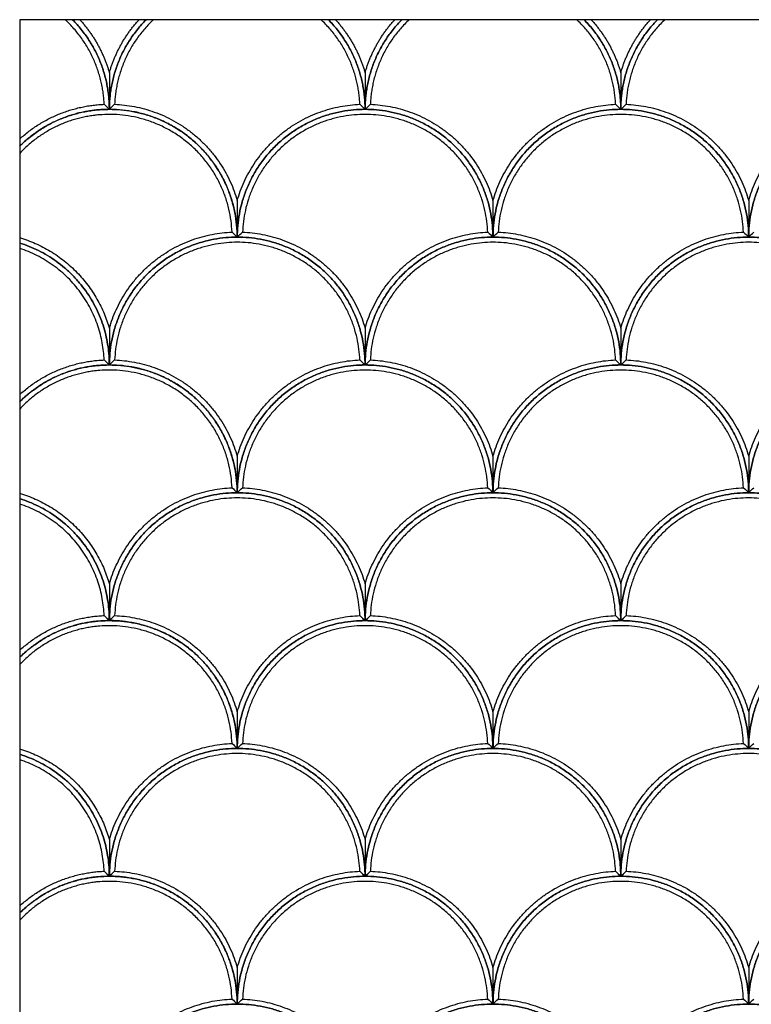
# Model space of a CAD drawing. Header units: millimetres. Extents: x 3369.77 to 3374.03, y 1984.94 to 1989.4.
# Tile 3 of 9: x 3369.77 to 3370.63, y 1985.8 to 1986.95. Entities that reach past the tile are written whole.
import ezdxf

# ---------------------------------------------------------------- set-up
doc = ezdxf.new("R2010")
doc.units = ezdxf.units.MM
doc.layers.add('Make2D', color=7, linetype='Continuous', true_color=0x000000)
doc.layers.add('Make2D$Visible$Curves', color=7, linetype='Continuous', true_color=0x000000)

# ---------------------------------------------------------------- blocks, each defined once
blk = doc.blocks.new('Lonicera1')
at = {"layer": 'Make2D'}
blk.add_lwpolyline([(3369.7721, 1984.9438), (3371.7825, 1984.9438), (3371.7825, 1986.9542), (3369.7721, 1986.9542)], close=True, dxfattribs=at)
at = {"layer": 'Make2D$Visible$Curves', "color": 18, "lineweight": -3, "true_color": 0x000000}
for points, weights in [([(3369.8712, 1986.8549), (3369.8687, 1986.9139), (3369.8256, 1986.9542)], [1, 0.858423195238, 0.860776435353]), ([(3369.8773, 1986.849), (3369.8773, 1986.9104), (3369.8342, 1986.9542)], [1, 0.855001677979, 0.853567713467]), ([(3369.8342, 1986.9542), (3369.8773, 1986.9104), (3369.8773, 1986.849)], [0.853567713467, 0.85500167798, 1]), ([(3369.8426, 1986.9542), (3369.8672, 1986.9271), (3369.8773, 1986.892)], [0.911344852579, 0.929408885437, 1]), ([(3369.9204, 1986.9542), (3369.8773, 1986.9104), (3369.8773, 1986.849)], [0.853567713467, 0.855001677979, 1]), ([(3369.8773, 1986.892), (3369.8874, 1986.9271), (3369.9121, 1986.9542)], [1, 0.929408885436, 0.911344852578]), ([(3369.8773, 1986.849), (3369.8773, 1986.9104), (3369.9204, 1986.9542)], [1, 0.85500167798, 0.853567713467]), ([(3369.929, 1986.9542), (3369.8859, 1986.9139), (3369.8835, 1986.8549)], [0.860776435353, 0.858423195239, 1]), ([(3370.1712, 1986.8549), (3370.1687, 1986.9139), (3370.1256, 1986.9542)], [1, 0.858423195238, 0.860776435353]), ([(3370.1773, 1986.849), (3370.1773, 1986.9104), (3370.1342, 1986.9542)], [1, 0.85500167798, 0.853567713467]), ([(3370.1342, 1986.9542), (3370.1773, 1986.9104), (3370.1773, 1986.849)], [0.853567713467, 0.855001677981, 1]), ([(3370.1426, 1986.9542), (3370.1672, 1986.9271), (3370.1773, 1986.892)], [0.911344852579, 0.929408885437, 1]), ([(3370.2204, 1986.9542), (3370.1773, 1986.9104), (3370.1773, 1986.849)], [0.853567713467, 0.85500167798, 1]), ([(3370.1773, 1986.892), (3370.1874, 1986.9271), (3370.2121, 1986.9542)], [1, 0.929408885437, 0.911344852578]), ([(3370.1773, 1986.849), (3370.1773, 1986.9104), (3370.2204, 1986.9542)], [1, 0.855001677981, 0.853567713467]), ([(3370.229, 1986.9542), (3370.1859, 1986.9139), (3370.1835, 1986.8549)], [0.860776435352, 0.85842319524, 1]), ([(3370.4712, 1986.8549), (3370.4687, 1986.9139), (3370.4256, 1986.9542)], [1, 0.858423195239, 0.860776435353]), ([(3370.4342, 1986.9542), (3370.4773, 1986.9104), (3370.4773, 1986.849)], [0.853567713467, 0.855001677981, 1]), ([(3370.4773, 1986.849), (3370.4773, 1986.9104), (3370.4342, 1986.9542)], [1, 0.855001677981, 0.853567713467]), ([(3370.4426, 1986.9542), (3370.4672, 1986.9271), (3370.4773, 1986.892)], [0.911344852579, 0.929408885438, 1]), ([(3370.5204, 1986.9542), (3370.4773, 1986.9104), (3370.4773, 1986.849)], [0.853567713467, 0.855001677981, 1]), ([(3370.4773, 1986.892), (3370.4874, 1986.9271), (3370.5121, 1986.9542)], [1, 0.929408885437, 0.911344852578]), ([(3370.4773, 1986.849), (3370.4773, 1986.9104), (3370.5204, 1986.9542)], [1, 0.855001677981, 0.853567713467]), ([(3370.529, 1986.9542), (3370.4859, 1986.9139), (3370.4835, 1986.8549)], [0.860776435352, 0.858423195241, 1]), ([(3369.7721, 1986.8142), (3369.8142, 1986.8526), (3369.8712, 1986.8549)], [0.906380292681, 0.894253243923, 1]), ([(3369.8835, 1986.8549), (3369.9962, 1986.8504), (3370.0273, 1986.742)], [1, 0.810265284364, 1]), ([(3370.0273, 1986.742), (3370.0584, 1986.8504), (3370.1712, 1986.8549)], [1, 0.810265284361, 1]), ([(3370.1835, 1986.8549), (3370.2962, 1986.8504), (3370.3273, 1986.742)], [1, 0.810265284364, 1]), ([(3370.3273, 1986.742), (3370.3584, 1986.8504), (3370.4712, 1986.8549)], [1, 0.810265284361, 1]), ([(3370.4835, 1986.8549), (3370.5962, 1986.8504), (3370.6273, 1986.742)], [1, 0.810265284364, 1]), ([(3370.6273, 1986.742), (3370.6584, 1986.8504), (3370.7712, 1986.8549)], [1, 0.810265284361, 1]), ([(3369.7721, 1986.8059), (3369.8159, 1986.849), (3369.8773, 1986.849)], [0.853567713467, 0.855001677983, 1]), ([(3369.8773, 1986.849), (3370.0273, 1986.849), (3370.0273, 1986.699)], [1, 0.707106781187, 1]), ([(3370.0273, 1986.699), (3370.0273, 1986.849), (3370.1773, 1986.849)], [1, 0.707106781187, 1]), ([(3370.1773, 1986.849), (3370.3273, 1986.849), (3370.3273, 1986.699)], [1, 0.707106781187, 1]), ([(3370.3273, 1986.699), (3370.3273, 1986.849), (3370.4773, 1986.849)], [1, 0.707106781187, 1]), ([(3370.4773, 1986.849), (3370.6273, 1986.849), (3370.6273, 1986.699)], [1, 0.707106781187, 1]), ([(3370.6273, 1986.699), (3370.6273, 1986.849), (3370.7773, 1986.849)], [1, 0.707106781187, 1]), ([(3369.8773, 1986.592), (3369.9084, 1986.7004), (3370.0212, 1986.7049)], [1, 0.810265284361, 1]), ([(3370.0335, 1986.7049), (3370.1462, 1986.7004), (3370.1773, 1986.592)], [1, 0.810265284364, 1]), ([(3370.1773, 1986.592), (3370.2084, 1986.7004), (3370.3212, 1986.7049)], [1, 0.810265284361, 1]), ([(3370.3335, 1986.7049), (3370.4462, 1986.7004), (3370.4773, 1986.592)], [1, 0.810265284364, 1]), ([(3370.4773, 1986.592), (3370.5084, 1986.7004), (3370.6212, 1986.7049)], [1, 0.810265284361, 1]), ([(3369.7721, 1986.6984), (3369.8538, 1986.6739), (3369.8773, 1986.592)], [0.937602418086, 0.849631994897, 1]), ([(3369.8773, 1986.549), (3369.8773, 1986.699), (3370.0273, 1986.699)], [1, 0.707106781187, 1]), ([(3370.0273, 1986.699), (3370.1773, 1986.699), (3370.1773, 1986.549)], [1, 0.707106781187, 1]), ([(3370.1773, 1986.549), (3370.1773, 1986.699), (3370.3273, 1986.699)], [1, 0.707106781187, 1]), ([(3370.3273, 1986.699), (3370.4773, 1986.699), (3370.4773, 1986.549)], [1, 0.707106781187, 1]), ([(3370.4773, 1986.549), (3370.4773, 1986.699), (3370.6273, 1986.699)], [1, 0.707106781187, 1]), ([(3370.6273, 1986.699), (3370.7773, 1986.699), (3370.7773, 1986.549)], [1, 0.707106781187, 1]), ([(3369.8773, 1986.549), (3369.8773, 1986.6592), (3369.7721, 1986.6921)], [1, 0.766647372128, 0.905126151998]), ([(3369.7721, 1986.6921), (3369.8773, 1986.6592), (3369.8773, 1986.549)], [0.905126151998, 0.766647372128, 1]), ([(3369.8712, 1986.5549), (3369.8671, 1986.6547), (3369.7721, 1986.6858)], [1, 0.781790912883, 0.905492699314]), ([(3369.7721, 1986.5142), (3369.8142, 1986.5526), (3369.8712, 1986.5549)], [0.906380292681, 0.894253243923, 1]), ([(3369.8835, 1986.5549), (3369.9962, 1986.5504), (3370.0273, 1986.442)], [1, 0.810265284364, 1]), ([(3370.0273, 1986.442), (3370.0584, 1986.5504), (3370.1712, 1986.5549)], [1, 0.810265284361, 1]), ([(3370.1835, 1986.5549), (3370.2962, 1986.5504), (3370.3273, 1986.442)], [1, 0.810265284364, 1]), ([(3370.3273, 1986.442), (3370.3584, 1986.5504), (3370.4712, 1986.5549)], [1, 0.810265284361, 1]), ([(3370.4835, 1986.5549), (3370.5962, 1986.5504), (3370.6273, 1986.442)], [1, 0.810265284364, 1]), ([(3370.6273, 1986.442), (3370.6584, 1986.5504), (3370.7712, 1986.5549)], [1, 0.810265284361, 1]), ([(3369.7721, 1986.5059), (3369.8159, 1986.549), (3369.8773, 1986.549)], [0.853567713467, 0.855001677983, 1]), ([(3369.8773, 1986.549), (3370.0273, 1986.549), (3370.0273, 1986.399)], [1, 0.707106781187, 1]), ([(3370.0273, 1986.399), (3370.0273, 1986.549), (3370.1773, 1986.549)], [1, 0.707106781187, 1]), ([(3370.1773, 1986.549), (3370.3273, 1986.549), (3370.3273, 1986.399)], [1, 0.707106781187, 1]), ([(3370.3273, 1986.399), (3370.3273, 1986.549), (3370.4773, 1986.549)], [1, 0.707106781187, 1]), ([(3370.4773, 1986.549), (3370.6273, 1986.549), (3370.6273, 1986.399)], [1, 0.707106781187, 1]), ([(3370.6273, 1986.399), (3370.6273, 1986.549), (3370.7773, 1986.549)], [1, 0.707106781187, 1]), ([(3369.8773, 1986.292), (3369.9084, 1986.4004), (3370.0212, 1986.4049)], [1, 0.810265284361, 1]), ([(3370.0335, 1986.4049), (3370.1462, 1986.4004), (3370.1773, 1986.292)], [1, 0.810265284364, 1]), ([(3370.1773, 1986.292), (3370.2084, 1986.4004), (3370.3212, 1986.4049)], [1, 0.810265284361, 1]), ([(3370.3335, 1986.4049), (3370.4462, 1986.4004), (3370.4773, 1986.292)], [1, 0.810265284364, 1]), ([(3370.4773, 1986.292), (3370.5084, 1986.4004), (3370.6212, 1986.4049)], [1, 0.810265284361, 1]), ([(3369.7721, 1986.3984), (3369.8538, 1986.3739), (3369.8773, 1986.292)], [0.937602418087, 0.849631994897, 1]), ([(3369.8773, 1986.249), (3369.8773, 1986.3592), (3369.7721, 1986.3921)], [1, 0.766647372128, 0.905126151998]), ([(3369.7721, 1986.3921), (3369.8773, 1986.3592), (3369.8773, 1986.249)], [0.905126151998, 0.766647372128, 1]), ([(3369.8773, 1986.249), (3369.8773, 1986.399), (3370.0273, 1986.399)], [1, 0.707106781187, 1]), ([(3370.0273, 1986.399), (3370.1773, 1986.399), (3370.1773, 1986.249)], [1, 0.707106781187, 1]), ([(3370.1773, 1986.249), (3370.1773, 1986.399), (3370.3273, 1986.399)], [1, 0.707106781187, 1]), ([(3370.3273, 1986.399), (3370.4773, 1986.399), (3370.4773, 1986.249)], [1, 0.707106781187, 1]), ([(3370.4773, 1986.249), (3370.4773, 1986.399), (3370.6273, 1986.399)], [1, 0.707106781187, 1]), ([(3370.6273, 1986.399), (3370.7773, 1986.399), (3370.7773, 1986.249)], [1, 0.707106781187, 1]), ([(3369.8712, 1986.2549), (3369.8671, 1986.3547), (3369.7721, 1986.3858)], [1, 0.781790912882, 0.905492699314]), ([(3369.7721, 1986.2142), (3369.8142, 1986.2526), (3369.8712, 1986.2549)], [0.906380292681, 0.894253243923, 1]), ([(3369.8835, 1986.2549), (3369.9962, 1986.2504), (3370.0273, 1986.142)], [1, 0.810265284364, 1]), ([(3370.0273, 1986.142), (3370.0584, 1986.2504), (3370.1712, 1986.2549)], [1, 0.810265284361, 1]), ([(3370.1835, 1986.2549), (3370.2962, 1986.2504), (3370.3273, 1986.142)], [1, 0.810265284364, 1]), ([(3370.3273, 1986.142), (3370.3584, 1986.2504), (3370.4712, 1986.2549)], [1, 0.810265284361, 1]), ([(3370.4835, 1986.2549), (3370.5962, 1986.2504), (3370.6273, 1986.142)], [1, 0.810265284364, 1]), ([(3370.6273, 1986.142), (3370.6584, 1986.2504), (3370.7712, 1986.2549)], [1, 0.810265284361, 1]), ([(3369.7721, 1986.2059), (3369.8159, 1986.249), (3369.8773, 1986.249)], [0.853567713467, 0.855001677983, 1]), ([(3369.8773, 1986.249), (3370.0273, 1986.249), (3370.0273, 1986.099)], [1, 0.707106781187, 1]), ([(3370.0273, 1986.099), (3370.0273, 1986.249), (3370.1773, 1986.249)], [1, 0.707106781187, 1]), ([(3370.1773, 1986.249), (3370.3273, 1986.249), (3370.3273, 1986.099)], [1, 0.707106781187, 1]), ([(3370.3273, 1986.099), (3370.3273, 1986.249), (3370.4773, 1986.249)], [1, 0.707106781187, 1]), ([(3370.4773, 1986.249), (3370.6273, 1986.249), (3370.6273, 1986.099)], [1, 0.707106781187, 1]), ([(3370.6273, 1986.099), (3370.6273, 1986.249), (3370.7773, 1986.249)], [1, 0.707106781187, 1]), ([(3369.8773, 1985.992), (3369.9084, 1986.1004), (3370.0212, 1986.1049)], [1, 0.810265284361, 1]), ([(3370.0335, 1986.1049), (3370.1462, 1986.1004), (3370.1773, 1985.992)], [1, 0.810265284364, 1]), ([(3370.1773, 1985.992), (3370.2084, 1986.1004), (3370.3212, 1986.1049)], [1, 0.810265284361, 1]), ([(3370.3335, 1986.1049), (3370.4462, 1986.1004), (3370.4773, 1985.992)], [1, 0.810265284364, 1]), ([(3370.4773, 1985.992), (3370.5084, 1986.1004), (3370.6212, 1986.1049)], [1, 0.810265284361, 1]), ([(3369.7721, 1986.0984), (3369.8538, 1986.0739), (3369.8773, 1985.992)], [0.937602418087, 0.849631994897, 1]), ([(3369.8773, 1985.949), (3369.8773, 1986.0592), (3369.7721, 1986.0921)], [1, 0.766647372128, 0.905126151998]), ([(3369.7721, 1986.0921), (3369.8773, 1986.0592), (3369.8773, 1985.949)], [0.905126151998, 0.766647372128, 1]), ([(3369.8773, 1985.949), (3369.8773, 1986.099), (3370.0273, 1986.099)], [1, 0.707106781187, 1]), ([(3370.0273, 1986.099), (3370.1773, 1986.099), (3370.1773, 1985.949)], [1, 0.707106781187, 1]), ([(3370.1773, 1985.949), (3370.1773, 1986.099), (3370.3273, 1986.099)], [1, 0.707106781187, 1]), ([(3370.3273, 1986.099), (3370.4773, 1986.099), (3370.4773, 1985.949)], [1, 0.707106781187, 1]), ([(3370.4773, 1985.949), (3370.4773, 1986.099), (3370.6273, 1986.099)], [1, 0.707106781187, 1]), ([(3370.6273, 1986.099), (3370.7773, 1986.099), (3370.7773, 1985.949)], [1, 0.707106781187, 1]), ([(3369.8712, 1985.9549), (3369.8671, 1986.0547), (3369.7721, 1986.0858)], [1, 0.781790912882, 0.905492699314]), ([(3369.7721, 1985.9142), (3369.8142, 1985.9526), (3369.8712, 1985.9549)], [0.906380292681, 0.894253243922, 1]), ([(3369.8835, 1985.9549), (3369.9962, 1985.9504), (3370.0273, 1985.842)], [1, 0.810265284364, 1]), ([(3370.0273, 1985.842), (3370.0584, 1985.9504), (3370.1712, 1985.9549)], [1, 0.810265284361, 1]), ([(3370.1835, 1985.9549), (3370.2962, 1985.9504), (3370.3273, 1985.842)], [1, 0.810265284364, 1]), ([(3370.3273, 1985.842), (3370.3584, 1985.9504), (3370.4712, 1985.9549)], [1, 0.810265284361, 1]), ([(3370.4835, 1985.9549), (3370.5962, 1985.9504), (3370.6273, 1985.842)], [1, 0.810265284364, 1]), ([(3370.6273, 1985.842), (3370.6584, 1985.9504), (3370.7712, 1985.9549)], [1, 0.810265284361, 1]), ([(3369.7721, 1985.9059), (3369.8159, 1985.949), (3369.8773, 1985.949)], [0.853567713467, 0.855001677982, 1]), ([(3369.8773, 1985.949), (3370.0273, 1985.949), (3370.0273, 1985.799)], [1, 0.707106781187, 1]), ([(3370.0273, 1985.799), (3370.0273, 1985.949), (3370.1773, 1985.949)], [1, 0.707106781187, 1]), ([(3370.1773, 1985.949), (3370.3273, 1985.949), (3370.3273, 1985.799)], [1, 0.707106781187, 1]), ([(3370.3273, 1985.799), (3370.3273, 1985.949), (3370.4773, 1985.949)], [1, 0.707106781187, 1]), ([(3370.4773, 1985.949), (3370.6273, 1985.949), (3370.6273, 1985.799)], [1, 0.707106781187, 1]), ([(3370.6273, 1985.799), (3370.6273, 1985.949), (3370.7773, 1985.949)], [1, 0.707106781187, 1]), ([(3369.8773, 1985.692), (3369.9084, 1985.8004), (3370.0212, 1985.8049)], [1, 0.810265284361, 1]), ([(3370.0335, 1985.8049), (3370.1462, 1985.8004), (3370.1773, 1985.692)], [1, 0.810265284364, 1]), ([(3370.1773, 1985.692), (3370.2084, 1985.8004), (3370.3212, 1985.8049)], [1, 0.810265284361, 1]), ([(3370.3335, 1985.8049), (3370.4462, 1985.8004), (3370.4773, 1985.692)], [1, 0.810265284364, 1]), ([(3370.4773, 1985.692), (3370.5084, 1985.8004), (3370.6212, 1985.8049)], [1, 0.810265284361, 1]), ([(3369.8773, 1985.649), (3369.8773, 1985.799), (3370.0273, 1985.799)], [1, 0.707106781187, 1]), ([(3370.0273, 1985.799), (3370.1773, 1985.799), (3370.1773, 1985.649)], [1, 0.707106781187, 1]), ([(3370.1773, 1985.649), (3370.1773, 1985.799), (3370.3273, 1985.799)], [1, 0.707106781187, 1]), ([(3370.3273, 1985.799), (3370.4773, 1985.799), (3370.4773, 1985.649)], [1, 0.707106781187, 1]), ([(3370.4773, 1985.649), (3370.4773, 1985.799), (3370.6273, 1985.799)], [1, 0.707106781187, 1]), ([(3370.6273, 1985.799), (3370.7773, 1985.799), (3370.7773, 1985.649)], [1, 0.707106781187, 1])]:
    blk.add_rational_spline(points, weights, degree=2, dxfattribs=at)
for points in [[(3369.8773, 1986.892), (3369.8773, 1986.8847), (3369.8773, 1986.8777), (3369.8773, 1986.8632), (3369.8773, 1986.8562), (3369.8773, 1986.849)], [(3370.1773, 1986.892), (3370.1773, 1986.8847), (3370.1773, 1986.8777), (3370.1773, 1986.8632), (3370.1773, 1986.8562), (3370.1773, 1986.849)], [(3370.4773, 1986.892), (3370.4773, 1986.8847), (3370.4773, 1986.8777), (3370.4773, 1986.8632), (3370.4773, 1986.8562), (3370.4773, 1986.849)], [(3370.0273, 1986.742), (3370.0273, 1986.7347), (3370.0273, 1986.7277), (3370.0273, 1986.7132), (3370.0273, 1986.7062), (3370.0273, 1986.699)], [(3370.3273, 1986.742), (3370.3273, 1986.7347), (3370.3273, 1986.7277), (3370.3273, 1986.7132), (3370.3273, 1986.7062), (3370.3273, 1986.699)], [(3370.6273, 1986.742), (3370.6273, 1986.7347), (3370.6273, 1986.7277), (3370.6273, 1986.7132), (3370.6273, 1986.7062), (3370.6273, 1986.699)], [(3369.8773, 1986.592), (3369.8773, 1986.5847), (3369.8773, 1986.5777), (3369.8773, 1986.5632), (3369.8773, 1986.5562), (3369.8773, 1986.549)], [(3370.1773, 1986.592), (3370.1773, 1986.5847), (3370.1773, 1986.5777), (3370.1773, 1986.5632), (3370.1773, 1986.5562), (3370.1773, 1986.549)], [(3370.4773, 1986.592), (3370.4773, 1986.5847), (3370.4773, 1986.5777), (3370.4773, 1986.5632), (3370.4773, 1986.5562), (3370.4773, 1986.549)], [(3370.0273, 1986.442), (3370.0273, 1986.4347), (3370.0273, 1986.4277), (3370.0273, 1986.4132), (3370.0273, 1986.4062), (3370.0273, 1986.399)], [(3370.3273, 1986.442), (3370.3273, 1986.4347), (3370.3273, 1986.4277), (3370.3273, 1986.4132), (3370.3273, 1986.4062), (3370.3273, 1986.399)], [(3370.6273, 1986.442), (3370.6273, 1986.4347), (3370.6273, 1986.4277), (3370.6273, 1986.4132), (3370.6273, 1986.4062), (3370.6273, 1986.399)], [(3369.8773, 1986.292), (3369.8773, 1986.2847), (3369.8773, 1986.2777), (3369.8773, 1986.2632), (3369.8773, 1986.2562), (3369.8773, 1986.249)], [(3370.1773, 1986.292), (3370.1773, 1986.2847), (3370.1773, 1986.2777), (3370.1773, 1986.2632), (3370.1773, 1986.2562), (3370.1773, 1986.249)], [(3370.4773, 1986.292), (3370.4773, 1986.2847), (3370.4773, 1986.2777), (3370.4773, 1986.2632), (3370.4773, 1986.2562), (3370.4773, 1986.249)], [(3370.0273, 1986.142), (3370.0273, 1986.1347), (3370.0273, 1986.1277), (3370.0273, 1986.1132), (3370.0273, 1986.1062), (3370.0273, 1986.099)], [(3370.3273, 1986.142), (3370.3273, 1986.1347), (3370.3273, 1986.1277), (3370.3273, 1986.1132), (3370.3273, 1986.1062), (3370.3273, 1986.099)], [(3370.6273, 1986.142), (3370.6273, 1986.1347), (3370.6273, 1986.1277), (3370.6273, 1986.1132), (3370.6273, 1986.1062), (3370.6273, 1986.099)], [(3369.8773, 1985.992), (3369.8773, 1985.9847), (3369.8773, 1985.9777), (3369.8773, 1985.9632), (3369.8773, 1985.9562), (3369.8773, 1985.949)], [(3370.1773, 1985.992), (3370.1773, 1985.9847), (3370.1773, 1985.9777), (3370.1773, 1985.9632), (3370.1773, 1985.9562), (3370.1773, 1985.949)], [(3370.4773, 1985.992), (3370.4773, 1985.9847), (3370.4773, 1985.9777), (3370.4773, 1985.9632), (3370.4773, 1985.9562), (3370.4773, 1985.949)], [(3370.0273, 1985.842), (3370.0273, 1985.8347), (3370.0273, 1985.8277), (3370.0273, 1985.8132), (3370.0273, 1985.8062), (3370.0273, 1985.799)], [(3370.3273, 1985.842), (3370.3273, 1985.8347), (3370.3273, 1985.8277), (3370.3273, 1985.8132), (3370.3273, 1985.8062), (3370.3273, 1985.799)], [(3370.6273, 1985.842), (3370.6273, 1985.8347), (3370.6273, 1985.8277), (3370.6273, 1985.8132), (3370.6273, 1985.8062), (3370.6273, 1985.799)]]:
    blk.add_open_spline(points, degree=3, knots=[-1.704308, -1.704308, -1.704308, -1.704308, -0.852399, -0.852399, 0, 0, 0, 0], dxfattribs=at)
for points in [[(3369.8712, 1986.8549), (3369.8733, 1986.853), (3369.8753, 1986.851), (3369.8773, 1986.849)], [(3369.8773, 1986.849), (3369.8793, 1986.851), (3369.8814, 1986.853), (3369.8835, 1986.8549)], [(3370.1712, 1986.8549), (3370.1733, 1986.853), (3370.1753, 1986.851), (3370.1773, 1986.849)], [(3370.1773, 1986.849), (3370.1793, 1986.851), (3370.1814, 1986.853), (3370.1835, 1986.8549)], [(3370.4712, 1986.8549), (3370.4733, 1986.853), (3370.4753, 1986.851), (3370.4773, 1986.849)], [(3370.4773, 1986.849), (3370.4793, 1986.851), (3370.4814, 1986.853), (3370.4835, 1986.8549)], [(3370.0212, 1986.7049), (3370.0233, 1986.703), (3370.0253, 1986.701), (3370.0273, 1986.699)], [(3370.0273, 1986.699), (3370.0293, 1986.701), (3370.0314, 1986.703), (3370.0335, 1986.7049)], [(3370.3212, 1986.7049), (3370.3233, 1986.703), (3370.3253, 1986.701), (3370.3273, 1986.699)], [(3370.3273, 1986.699), (3370.3293, 1986.701), (3370.3314, 1986.703), (3370.3335, 1986.7049)], [(3370.6212, 1986.7049), (3370.6233, 1986.703), (3370.6253, 1986.701), (3370.6273, 1986.699)], [(3370.6273, 1986.699), (3370.6293, 1986.701), (3370.6314, 1986.703), (3370.6335, 1986.7049)], [(3369.8712, 1986.5549), (3369.8733, 1986.553), (3369.8753, 1986.551), (3369.8773, 1986.549)], [(3369.8773, 1986.549), (3369.8793, 1986.551), (3369.8814, 1986.553), (3369.8835, 1986.5549)], [(3370.1712, 1986.5549), (3370.1733, 1986.553), (3370.1753, 1986.551), (3370.1773, 1986.549)], [(3370.1773, 1986.549), (3370.1793, 1986.551), (3370.1814, 1986.553), (3370.1835, 1986.5549)], [(3370.4712, 1986.5549), (3370.4733, 1986.553), (3370.4753, 1986.551), (3370.4773, 1986.549)], [(3370.4773, 1986.549), (3370.4793, 1986.551), (3370.4814, 1986.553), (3370.4835, 1986.5549)], [(3370.0212, 1986.4049), (3370.0233, 1986.403), (3370.0253, 1986.401), (3370.0273, 1986.399)], [(3370.0273, 1986.399), (3370.0293, 1986.401), (3370.0314, 1986.403), (3370.0335, 1986.4049)], [(3370.3212, 1986.4049), (3370.3233, 1986.403), (3370.3253, 1986.401), (3370.3273, 1986.399)], [(3370.3273, 1986.399), (3370.3293, 1986.401), (3370.3314, 1986.403), (3370.3335, 1986.4049)], [(3370.6212, 1986.4049), (3370.6233, 1986.403), (3370.6253, 1986.401), (3370.6273, 1986.399)], [(3370.6273, 1986.399), (3370.6293, 1986.401), (3370.6314, 1986.403), (3370.6335, 1986.4049)], [(3369.8712, 1986.2549), (3369.8733, 1986.253), (3369.8753, 1986.251), (3369.8773, 1986.249)], [(3369.8773, 1986.249), (3369.8793, 1986.251), (3369.8814, 1986.253), (3369.8835, 1986.2549)], [(3370.1712, 1986.2549), (3370.1733, 1986.253), (3370.1753, 1986.251), (3370.1773, 1986.249)], [(3370.1773, 1986.249), (3370.1793, 1986.251), (3370.1814, 1986.253), (3370.1835, 1986.2549)], [(3370.4712, 1986.2549), (3370.4733, 1986.253), (3370.4753, 1986.251), (3370.4773, 1986.249)], [(3370.4773, 1986.249), (3370.4793, 1986.251), (3370.4814, 1986.253), (3370.4835, 1986.2549)], [(3370.0212, 1986.1049), (3370.0233, 1986.103), (3370.0253, 1986.101), (3370.0273, 1986.099)], [(3370.0273, 1986.099), (3370.0293, 1986.101), (3370.0314, 1986.103), (3370.0335, 1986.1049)], [(3370.3212, 1986.1049), (3370.3233, 1986.103), (3370.3253, 1986.101), (3370.3273, 1986.099)], [(3370.3273, 1986.099), (3370.3293, 1986.101), (3370.3314, 1986.103), (3370.3335, 1986.1049)], [(3370.6212, 1986.1049), (3370.6233, 1986.103), (3370.6253, 1986.101), (3370.6273, 1986.099)], [(3370.6273, 1986.099), (3370.6293, 1986.101), (3370.6314, 1986.103), (3370.6335, 1986.1049)], [(3369.8712, 1985.9549), (3369.8733, 1985.953), (3369.8753, 1985.951), (3369.8773, 1985.949)], [(3369.8773, 1985.949), (3369.8793, 1985.951), (3369.8814, 1985.953), (3369.8835, 1985.9549)], [(3370.1712, 1985.9549), (3370.1733, 1985.953), (3370.1753, 1985.951), (3370.1773, 1985.949)], [(3370.1773, 1985.949), (3370.1793, 1985.951), (3370.1814, 1985.953), (3370.1835, 1985.9549)], [(3370.4712, 1985.9549), (3370.4733, 1985.953), (3370.4753, 1985.951), (3370.4773, 1985.949)], [(3370.4773, 1985.949), (3370.4793, 1985.951), (3370.4814, 1985.953), (3370.4835, 1985.9549)], [(3370.0212, 1985.8049), (3370.0233, 1985.803), (3370.0253, 1985.801), (3370.0273, 1985.799)], [(3370.0273, 1985.799), (3370.0293, 1985.801), (3370.0314, 1985.803), (3370.0335, 1985.8049)], [(3370.3212, 1985.8049), (3370.3233, 1985.803), (3370.3253, 1985.801), (3370.3273, 1985.799)], [(3370.3273, 1985.799), (3370.3293, 1985.801), (3370.3314, 1985.803), (3370.3335, 1985.8049)], [(3370.6212, 1985.8049), (3370.6233, 1985.803), (3370.6253, 1985.801), (3370.6273, 1985.799)], [(3370.6273, 1985.799), (3370.6293, 1985.801), (3370.6314, 1985.803), (3370.6335, 1985.8049)]]:
    blk.add_open_spline(points, degree=3, dxfattribs=at)
for points, weights, knots in [([(3370.0273, 1986.699), (3370.0273, 1986.849), (3369.8773, 1986.849), (3369.8159, 1986.849), (3369.7721, 1986.8059)], [1, 0.707106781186, 1, 0.855001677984, 0.853567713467], [-0.000025, -0.000025, -0.000025, 8.85715, 8.85715, 13.241942, 13.241942, 13.241942]), ([(3370.0212, 1986.7049), (3370.0155, 1986.843), (3369.8773, 1986.843), (3369.8148, 1986.843), (3369.7721, 1986.7973)], [1, 0.72147592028, 1, 0.851312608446, 0.861375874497], [0.231535, 0.231535, 0.231535, 8.85715, 8.85715, 13.461852, 13.461852, 13.461852]), ([(3370.3273, 1986.699), (3370.3273, 1986.849), (3370.1773, 1986.849), (3370.0273, 1986.849), (3370.0273, 1986.699)], [1, 0.707106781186, 1, 0.707106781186, 1], [-0.000025, -0.000025, -0.000025, 8.85715, 8.85715, 17.714326, 17.714326, 17.714326]), ([(3370.3212, 1986.7049), (3370.3155, 1986.843), (3370.1773, 1986.843), (3370.0391, 1986.843), (3370.0335, 1986.7049)], [1, 0.72147592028, 1, 0.72147592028, 1], [0.231535, 0.231535, 0.231535, 8.85715, 8.85715, 17.482766, 17.482766, 17.482766]), ([(3370.6273, 1986.699), (3370.6273, 1986.849), (3370.4773, 1986.849), (3370.3273, 1986.849), (3370.3273, 1986.699)], [1, 0.707106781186, 1, 0.707106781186, 1], [-0.000025, -0.000025, -0.000025, 8.85715, 8.85715, 17.714326, 17.714326, 17.714326]), ([(3370.6212, 1986.7049), (3370.6155, 1986.843), (3370.4773, 1986.843), (3370.3391, 1986.843), (3370.3335, 1986.7049)], [1, 0.72147592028, 1, 0.72147592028, 1], [0.231535, 0.231535, 0.231535, 8.85715, 8.85715, 17.482766, 17.482766, 17.482766]), ([(3370.9273, 1986.699), (3370.9273, 1986.849), (3370.7773, 1986.849), (3370.6273, 1986.849), (3370.6273, 1986.699)], [1, 0.707106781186, 1, 0.707106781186, 1], [-0.000025, -0.000025, -0.000025, 8.85715, 8.85715, 17.714326, 17.714326, 17.714326]), ([(3370.1773, 1986.549), (3370.1773, 1986.699), (3370.0273, 1986.699), (3369.8773, 1986.699), (3369.8773, 1986.549)], [1, 0.707106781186, 1, 0.707106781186, 1], [-0.000025, -0.000025, -0.000025, 8.85715, 8.85715, 17.714326, 17.714326, 17.714326]), ([(3370.1712, 1986.5549), (3370.1655, 1986.693), (3370.0273, 1986.693), (3369.8891, 1986.693), (3369.8835, 1986.5549)], [1, 0.72147592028, 1, 0.72147592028, 1], [0.231535, 0.231535, 0.231535, 8.85715, 8.85715, 17.482766, 17.482766, 17.482766]), ([(3370.4773, 1986.549), (3370.4773, 1986.699), (3370.3273, 1986.699), (3370.1773, 1986.699), (3370.1773, 1986.549)], [1, 0.707106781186, 1, 0.707106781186, 1], [-0.000025, -0.000025, -0.000025, 8.85715, 8.85715, 17.714326, 17.714326, 17.714326]), ([(3370.4712, 1986.5549), (3370.4655, 1986.693), (3370.3273, 1986.693), (3370.1891, 1986.693), (3370.1835, 1986.5549)], [1, 0.72147592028, 1, 0.72147592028, 1], [0.231535, 0.231535, 0.231535, 8.85715, 8.85715, 17.482766, 17.482766, 17.482766]), ([(3370.7773, 1986.549), (3370.7773, 1986.699), (3370.6273, 1986.699), (3370.4773, 1986.699), (3370.4773, 1986.549)], [1, 0.707106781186, 1, 0.707106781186, 1], [-0.000025, -0.000025, -0.000025, 8.85715, 8.85715, 17.714326, 17.714326, 17.714326]), ([(3370.7712, 1986.5549), (3370.7655, 1986.693), (3370.6273, 1986.693), (3370.4891, 1986.693), (3370.4835, 1986.5549)], [1, 0.72147592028, 1, 0.72147592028, 1], [0.231535, 0.231535, 0.231535, 8.85715, 8.85715, 17.482766, 17.482766, 17.482766]), ([(3370.0273, 1986.399), (3370.0273, 1986.549), (3369.8773, 1986.549), (3369.8159, 1986.549), (3369.7721, 1986.5059)], [1, 0.707106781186, 1, 0.855001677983, 0.853567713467], [-0.000025, -0.000025, -0.000025, 8.85715, 8.85715, 13.241942, 13.241942, 13.241942]), ([(3370.0212, 1986.4049), (3370.0155, 1986.543), (3369.8773, 1986.543), (3369.8148, 1986.543), (3369.7721, 1986.4973)], [1, 0.72147592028, 1, 0.851312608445, 0.861375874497], [0.231535, 0.231535, 0.231535, 8.85715, 8.85715, 13.461852, 13.461852, 13.461852]), ([(3370.3273, 1986.399), (3370.3273, 1986.549), (3370.1773, 1986.549), (3370.0273, 1986.549), (3370.0273, 1986.399)], [1, 0.707106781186, 1, 0.707106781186, 1], [-0.000025, -0.000025, -0.000025, 8.85715, 8.85715, 17.714326, 17.714326, 17.714326]), ([(3370.3212, 1986.4049), (3370.3155, 1986.543), (3370.1773, 1986.543), (3370.0391, 1986.543), (3370.0335, 1986.4049)], [1, 0.72147592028, 1, 0.72147592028, 1], [0.231535, 0.231535, 0.231535, 8.85715, 8.85715, 17.482766, 17.482766, 17.482766]), ([(3370.6273, 1986.399), (3370.6273, 1986.549), (3370.4773, 1986.549), (3370.3273, 1986.549), (3370.3273, 1986.399)], [1, 0.707106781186, 1, 0.707106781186, 1], [-0.000025, -0.000025, -0.000025, 8.85715, 8.85715, 17.714326, 17.714326, 17.714326]), ([(3370.6212, 1986.4049), (3370.6155, 1986.543), (3370.4773, 1986.543), (3370.3391, 1986.543), (3370.3335, 1986.4049)], [1, 0.72147592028, 1, 0.72147592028, 1], [0.231535, 0.231535, 0.231535, 8.85715, 8.85715, 17.482766, 17.482766, 17.482766]), ([(3370.9273, 1986.399), (3370.9273, 1986.549), (3370.7773, 1986.549), (3370.6273, 1986.549), (3370.6273, 1986.399)], [1, 0.707106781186, 1, 0.707106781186, 1], [-0.000025, -0.000025, -0.000025, 8.85715, 8.85715, 17.714326, 17.714326, 17.714326]), ([(3370.1773, 1986.249), (3370.1773, 1986.399), (3370.0273, 1986.399), (3369.8773, 1986.399), (3369.8773, 1986.249)], [1, 0.707106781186, 1, 0.707106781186, 1], [-0.000025, -0.000025, -0.000025, 8.85715, 8.85715, 17.714326, 17.714326, 17.714326]), ([(3370.1712, 1986.2549), (3370.1655, 1986.393), (3370.0273, 1986.393), (3369.8891, 1986.393), (3369.8835, 1986.2549)], [1, 0.72147592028, 1, 0.72147592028, 1], [0.231535, 0.231535, 0.231535, 8.85715, 8.85715, 17.482766, 17.482766, 17.482766]), ([(3370.4773, 1986.249), (3370.4773, 1986.399), (3370.3273, 1986.399), (3370.1773, 1986.399), (3370.1773, 1986.249)], [1, 0.707106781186, 1, 0.707106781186, 1], [-0.000025, -0.000025, -0.000025, 8.85715, 8.85715, 17.714326, 17.714326, 17.714326]), ([(3370.4712, 1986.2549), (3370.4655, 1986.393), (3370.3273, 1986.393), (3370.1891, 1986.393), (3370.1835, 1986.2549)], [1, 0.72147592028, 1, 0.72147592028, 1], [0.231535, 0.231535, 0.231535, 8.85715, 8.85715, 17.482766, 17.482766, 17.482766]), ([(3370.7773, 1986.249), (3370.7773, 1986.399), (3370.6273, 1986.399), (3370.4773, 1986.399), (3370.4773, 1986.249)], [1, 0.707106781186, 1, 0.707106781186, 1], [-0.000025, -0.000025, -0.000025, 8.85715, 8.85715, 17.714326, 17.714326, 17.714326]), ([(3370.7712, 1986.2549), (3370.7655, 1986.393), (3370.6273, 1986.393), (3370.4891, 1986.393), (3370.4835, 1986.2549)], [1, 0.72147592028, 1, 0.72147592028, 1], [0.231535, 0.231535, 0.231535, 8.85715, 8.85715, 17.482766, 17.482766, 17.482766]), ([(3370.0273, 1986.099), (3370.0273, 1986.249), (3369.8773, 1986.249), (3369.8159, 1986.249), (3369.7721, 1986.2059)], [1, 0.707106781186, 1, 0.855001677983, 0.853567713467], [-0.000025, -0.000025, -0.000025, 8.85715, 8.85715, 13.241942, 13.241942, 13.241942]), ([(3370.0212, 1986.1049), (3370.0155, 1986.243), (3369.8773, 1986.243), (3369.8148, 1986.243), (3369.7721, 1986.1973)], [1, 0.72147592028, 1, 0.851312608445, 0.861375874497], [0.231535, 0.231535, 0.231535, 8.85715, 8.85715, 13.461852, 13.461852, 13.461852]), ([(3370.3273, 1986.099), (3370.3273, 1986.249), (3370.1773, 1986.249), (3370.0273, 1986.249), (3370.0273, 1986.099)], [1, 0.707106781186, 1, 0.707106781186, 1], [-0.000025, -0.000025, -0.000025, 8.85715, 8.85715, 17.714326, 17.714326, 17.714326]), ([(3370.3212, 1986.1049), (3370.3155, 1986.243), (3370.1773, 1986.243), (3370.0391, 1986.243), (3370.0335, 1986.1049)], [1, 0.72147592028, 1, 0.72147592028, 1], [0.231535, 0.231535, 0.231535, 8.85715, 8.85715, 17.482766, 17.482766, 17.482766]), ([(3370.6273, 1986.099), (3370.6273, 1986.249), (3370.4773, 1986.249), (3370.3273, 1986.249), (3370.3273, 1986.099)], [1, 0.707106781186, 1, 0.707106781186, 1], [-0.000025, -0.000025, -0.000025, 8.85715, 8.85715, 17.714326, 17.714326, 17.714326]), ([(3370.6212, 1986.1049), (3370.6155, 1986.243), (3370.4773, 1986.243), (3370.3391, 1986.243), (3370.3335, 1986.1049)], [1, 0.72147592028, 1, 0.72147592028, 1], [0.231535, 0.231535, 0.231535, 8.85715, 8.85715, 17.482766, 17.482766, 17.482766]), ([(3370.9273, 1986.099), (3370.9273, 1986.249), (3370.7773, 1986.249), (3370.6273, 1986.249), (3370.6273, 1986.099)], [1, 0.707106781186, 1, 0.707106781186, 1], [-0.000025, -0.000025, -0.000025, 8.85715, 8.85715, 17.714326, 17.714326, 17.714326]), ([(3370.1773, 1985.949), (3370.1773, 1986.099), (3370.0273, 1986.099), (3369.8773, 1986.099), (3369.8773, 1985.949)], [1, 0.707106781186, 1, 0.707106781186, 1], [-0.000025, -0.000025, -0.000025, 8.85715, 8.85715, 17.714326, 17.714326, 17.714326]), ([(3370.1712, 1985.9549), (3370.1655, 1986.093), (3370.0273, 1986.093), (3369.8891, 1986.093), (3369.8835, 1985.9549)], [1, 0.72147592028, 1, 0.72147592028, 1], [0.231535, 0.231535, 0.231535, 8.85715, 8.85715, 17.482766, 17.482766, 17.482766]), ([(3370.4773, 1985.949), (3370.4773, 1986.099), (3370.3273, 1986.099), (3370.1773, 1986.099), (3370.1773, 1985.949)], [1, 0.707106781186, 1, 0.707106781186, 1], [-0.000025, -0.000025, -0.000025, 8.85715, 8.85715, 17.714326, 17.714326, 17.714326]), ([(3370.4712, 1985.9549), (3370.4655, 1986.093), (3370.3273, 1986.093), (3370.1891, 1986.093), (3370.1835, 1985.9549)], [1, 0.72147592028, 1, 0.72147592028, 1], [0.231535, 0.231535, 0.231535, 8.85715, 8.85715, 17.482766, 17.482766, 17.482766]), ([(3370.7773, 1985.949), (3370.7773, 1986.099), (3370.6273, 1986.099), (3370.4773, 1986.099), (3370.4773, 1985.949)], [1, 0.707106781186, 1, 0.707106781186, 1], [-0.000025, -0.000025, -0.000025, 8.85715, 8.85715, 17.714326, 17.714326, 17.714326]), ([(3370.7712, 1985.9549), (3370.7655, 1986.093), (3370.6273, 1986.093), (3370.4891, 1986.093), (3370.4835, 1985.9549)], [1, 0.72147592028, 1, 0.72147592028, 1], [0.231535, 0.231535, 0.231535, 8.85715, 8.85715, 17.482766, 17.482766, 17.482766]), ([(3370.0273, 1985.799), (3370.0273, 1985.949), (3369.8773, 1985.949), (3369.8159, 1985.949), (3369.7721, 1985.9059)], [1, 0.707106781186, 1, 0.855001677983, 0.853567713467], [-0.000025, -0.000025, -0.000025, 8.85715, 8.85715, 13.241942, 13.241942, 13.241942]), ([(3370.0212, 1985.8049), (3370.0155, 1985.943), (3369.8773, 1985.943), (3369.8148, 1985.943), (3369.7721, 1985.8973)], [1, 0.72147592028, 1, 0.851312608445, 0.861375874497], [0.231535, 0.231535, 0.231535, 8.85715, 8.85715, 13.461852, 13.461852, 13.461852]), ([(3370.3273, 1985.799), (3370.3273, 1985.949), (3370.1773, 1985.949), (3370.0273, 1985.949), (3370.0273, 1985.799)], [1, 0.707106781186, 1, 0.707106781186, 1], [-0.000025, -0.000025, -0.000025, 8.85715, 8.85715, 17.714326, 17.714326, 17.714326]), ([(3370.3212, 1985.8049), (3370.3155, 1985.943), (3370.1773, 1985.943), (3370.0391, 1985.943), (3370.0335, 1985.8049)], [1, 0.72147592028, 1, 0.72147592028, 1], [0.231535, 0.231535, 0.231535, 8.85715, 8.85715, 17.482766, 17.482766, 17.482766]), ([(3370.6273, 1985.799), (3370.6273, 1985.949), (3370.4773, 1985.949), (3370.3273, 1985.949), (3370.3273, 1985.799)], [1, 0.707106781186, 1, 0.707106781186, 1], [-0.000025, -0.000025, -0.000025, 8.85715, 8.85715, 17.714326, 17.714326, 17.714326]), ([(3370.6212, 1985.8049), (3370.6155, 1985.943), (3370.4773, 1985.943), (3370.3391, 1985.943), (3370.3335, 1985.8049)], [1, 0.72147592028, 1, 0.72147592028, 1], [0.231535, 0.231535, 0.231535, 8.85715, 8.85715, 17.482766, 17.482766, 17.482766]), ([(3370.9273, 1985.799), (3370.9273, 1985.949), (3370.7773, 1985.949), (3370.6273, 1985.949), (3370.6273, 1985.799)], [1, 0.707106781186, 1, 0.707106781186, 1], [-0.000025, -0.000025, -0.000025, 8.85715, 8.85715, 17.714326, 17.714326, 17.714326]), ([(3370.1773, 1985.649), (3370.1773, 1985.799), (3370.0273, 1985.799), (3369.8773, 1985.799), (3369.8773, 1985.649)], [1, 0.707106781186, 1, 0.707106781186, 1], [-0.000025, -0.000025, -0.000025, 8.85715, 8.85715, 17.714326, 17.714326, 17.714326]), ([(3370.4773, 1985.649), (3370.4773, 1985.799), (3370.3273, 1985.799), (3370.1773, 1985.799), (3370.1773, 1985.649)], [1, 0.707106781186, 1, 0.707106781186, 1], [-0.000025, -0.000025, -0.000025, 8.85715, 8.85715, 17.714326, 17.714326, 17.714326]), ([(3370.7773, 1985.649), (3370.7773, 1985.799), (3370.6273, 1985.799), (3370.4773, 1985.799), (3370.4773, 1985.649)], [1, 0.707106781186, 1, 0.707106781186, 1], [-0.000025, -0.000025, -0.000025, 8.85715, 8.85715, 17.714326, 17.714326, 17.714326])]:
    blk.add_rational_spline(points, weights, degree=2, knots=knots, dxfattribs=at)

msp = doc.modelspace()

# ---------------------------------------------------------------- block references
msp.add_blockref('Lonicera1', (0, 0))

doc.saveas('drawing.dxf')
